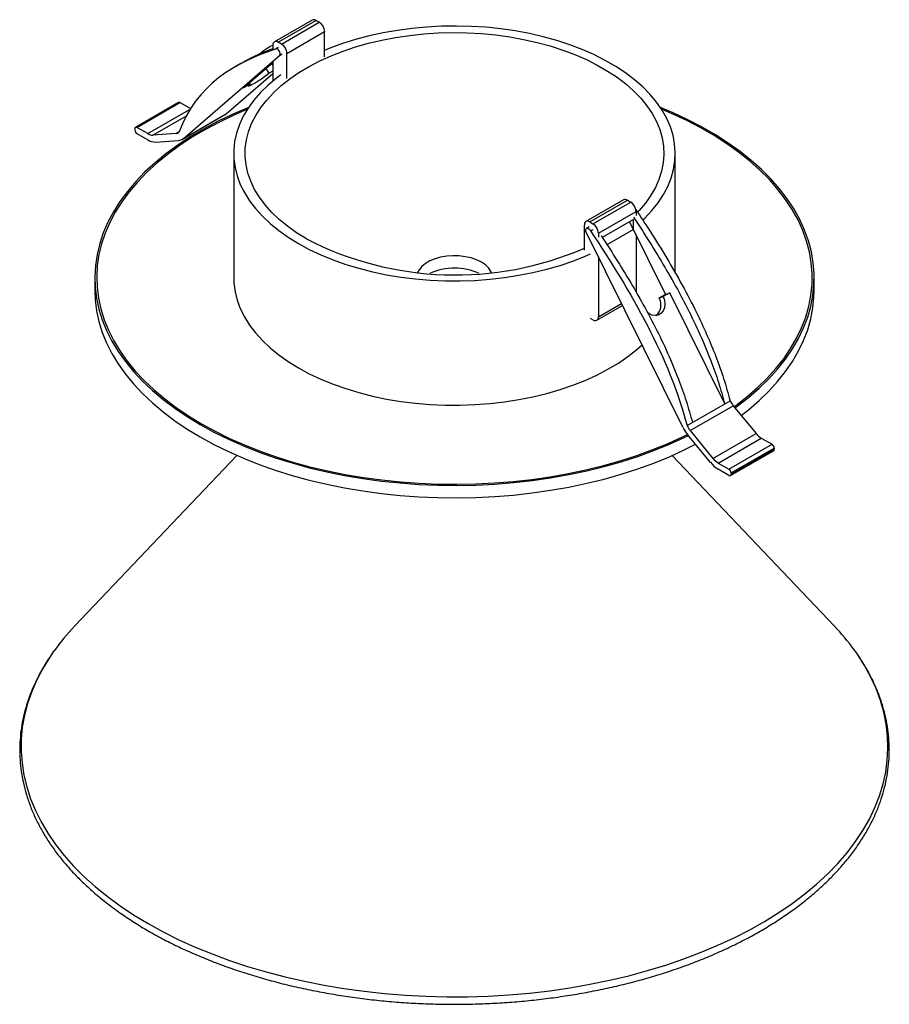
# Paper-space layout '_Isométrica' of a CAD drawing. Header units: millimetres. Extents: x -59 to 55, y -99 to 30.
import ezdxf

# ---------------------------------------------------------------- set-up
doc = ezdxf.new("R2010")
doc.units = ezdxf.units.MM

psp = doc.layouts.new('_Isométrica')

# ---------------------------------------------------------------- linework, layer by layer
at = {"color": 7, "linetype": 'Continuous', "lineweight": 25}
for p, q in [((-20.71, 30.42), (-25.66, 27.56)), ((-25.16, 27.51), (-20.21, 30.37)), ((-24.73, 27.26), (-19.78, 30.12)), ((-19.78, 30.12), (-20.21, 30.37)), ((-24.02, 26.04), (-19.07, 28.9)), ((-19.07, 25.6), (-19.07, 28.9)), ((-24.73, 27.26), (-25.16, 27.51)), ((-25.86, 27.1), (-25.86, 26.58)), ((-25.16, 26.83), (-25.51, 26.63)), ((-24.98, 25.78), (-24.63, 25.99)), ((-24.02, 22.74), (-24.02, 26.04)), ((-37.66, 14.83), (-24.98, 25.78)), ((-30.08, 24.7), (-30.78, 24.29)), ((-29.72, 21.49), (-25.86, 24.82)), ((-25.86, 24.49), (-26, 24.7)), ((-25.86, 24.92), (-25.86, 22.42)), ((-32.01, 18.1), (-25.86, 23.4)), ((-26.34, 23.44), (-26.75, 24.05)), ((-25.86, 23.71), (-26.34, 23.44)), ((-28.87, 21.98), (-28.97, 22.13)), ((-28.87, 21.98), (-29.72, 21.49)), ((-38.27, 19.59), (-43.92, 16.32)), ((-43.72, 16.3), (-38.07, 19.57)), ((-36.66, 18.75), (-38.07, 19.57)), ((-42.31, 15.49), (-36.66, 18.75)), ((-41.63, 15.3), (-37.23, 17.84)), ((-37.82, 14.72), (-32.16, 17.99)), ((-37.66, 14.83), (-32.01, 18.1)), ((-44.01, 16.14), (-44.01, 15.98)), ((-42.31, 15.49), (-43.72, 16.3)), ((-38.63, 15.5), (-38.17, 15.76)), ((-43.72, 15.49), (-42.31, 14.67)), ((-38.63, 15.5), (-41.63, 15.3)), ((-41.28, 14.39), (-38.28, 14.58)), ((-31.01, 12.89), (-31.01, -3.44)), ((26.99, -2.83), (26.99, 12.89)), ((20.2, 6.8), (15.25, 3.94)), ((15.75, 3.9), (20.7, 6.75)), ((16.18, 3.65), (21.13, 6.5)), ((20.7, 6.75), (21.13, 6.5)), ((16.89, 2.42), (21.84, 5.28)), ((21.84, 5.28), (21.84, 4.75)), ((15.75, 3.9), (16.18, 3.65)), ((21.49, 4.2), (17.4, 1.84)), ((20.98, 3.91), (25.71, -5.63)), ((21.49, 2.89), (21.49, 4.2)), ((15.05, 0.19), (15.05, 3.49)), ((15.68, 3.26), (15.33, 3.05)), ((15.86, 2.72), (16.21, 2.92)), ((21.49, 2.89), (18.02, 0.89)), ((27.98, -23.06), (15.3, 2.53)), ((16.89, 2.42), (16.89, 1.89)), ((21.84, 2.18), (21.84, -5.33)), ((16.89, -0.68), (16.89, -8.57)), ((-49.26, -3.44), (-49.26, -5.07)), ((45.24, -5.07), (45.24, -3.44)), ((25.71, -5.63), (24.85, -6.12)), ((24.85, -6.12), (25.41, -5.92)), ((26.26, -5.43), (25.41, -5.92)), ((25.71, -5.63), (26.26, -5.43)), ((33.48, -20.01), (26.26, -5.43)), ((16.68, -9.03), (20.06, -7.08)), ((16.89, -8.57), (19.93, -6.82)), ((16.18, -8.98), (15.87, -8.8)), ((28.53, -22.87), (34.19, -19.6)), ((28.95, -23.51), (34.6, -20.25)), ((34.6, -20.25), (37.6, -23.91)), ((31.6, -27.69), (28.6, -24.03)), ((28.95, -23.51), (31.94, -27.17)), ((31.94, -27.17), (37.6, -23.91)), ((32.63, -27.78), (38.29, -24.51)), ((38.29, -24.51), (39.7, -25.32)), ((34.04, -28.59), (39.7, -25.32)), ((34.32, -29.08), (39.98, -25.81)), ((39.98, -25.81), (39.98, -25.98)), ((-30.59, -26.79), (-51.92, -49.21)), ((47.89, -49.21), (26.56, -26.79)), ((34.24, -29.43), (39.9, -26.16)), ((34.32, -29.24), (39.98, -25.98)), ((32.63, -27.78), (34.04, -28.59)), ((34.04, -29.41), (32.63, -28.59)), ((34.32, -29.08), (34.32, -29.24))]:
    psp.add_line(p, q, dxfattribs=at)
at = {"color": 7, "linetype": 'Continuous', "lineweight": 25, "flags": 128}
for points in [[(-21.46, 1.67), (-22.75, 2.47), (-23.95, 3.32), (-25.04, 4.22), (-26.02, 5.15), (-26.89, 6.13), (-27.64, 7.14), (-28.27, 8.17), (-28.77, 9.23), (-29.14, 10.3), (-29.39, 11.39), (-29.5, 12.48), (-29.49, 13.58), (-29.34, 14.67), (-29.06, 15.75), (-28.66, 16.83), (-28.12, 17.88), (-27.46, 18.91), (-26.68, 19.9), (-25.79, 20.87), (-24.78, 21.8), (-23.66, 22.68), (-22.44, 23.52), (-21.12, 24.31), (-19.71, 25.04), (-18.21, 25.72), (-16.64, 26.34), (-15, 26.89), (-13.3, 27.37), (-11.54, 27.79), (-9.74, 28.13), (-7.9, 28.4), (-6.03, 28.6), (-4.15, 28.72), (-2.25, 28.77), (-0.35, 28.74), (1.54, 28.64), (3.41, 28.46), (5.26, 28.2), (7.07, 27.88), (8.84, 27.48), (10.56, 27.01), (12.21, 26.48), (13.8, 25.88), (15.32, 25.22), (16.75, 24.5), (18.09, 23.72), (19.34, 22.9), (20.48, 22.02), (21.52, 21.11), (22.45, 20.15), (23.26, 19.16), (23.94, 18.14), (24.51, 17.09), (24.95, 16.02), (25.26, 14.94), (25.44, 13.85), (25.49, 12.76), (25.4, 11.66), (25.19, 10.57), (24.85, 9.49), (24.38, 8.43), (23.78, 7.39), (23.07, 6.38), (22.23, 5.39), (22.05, 5.2)], [(22.74, 4.17), (22.98, 4.4), (23.92, 5.39), (24.73, 6.42), (25.43, 7.48), (26, 8.56), (26.44, 9.66), (26.76, 10.78), (26.94, 11.9), (26.99, 13.03), (26.9, 14.16), (26.69, 15.29), (26.34, 16.4), (25.87, 17.5), (25.27, 18.57), (24.54, 19.63), (23.69, 20.64), (22.73, 21.63), (21.65, 22.57), (20.46, 23.47), (19.17, 24.32), (17.79, 25.12), (16.31, 25.87), (14.76, 26.55), (13.12, 27.18), (11.41, 27.73), (9.65, 28.22), (7.83, 28.64), (5.97, 28.99), (4.07, 29.26), (2.14, 29.46), (0.19, 29.59), (-1.77, 29.63), (-3.73, 29.61), (-5.68, 29.5), (-7.61, 29.32), (-9.52, 29.06), (-11.39, 28.73), (-13.22, 28.33), (-15, 27.86), (-16.72, 27.32), (-18.38, 26.71), (-19.07, 26.43)], [(-24.98, 25.78), (-24.92, 25.89), (-24.91, 26.04), (-24.95, 26.22), (-25.04, 26.39), (-25.16, 26.53), (-25.3, 26.63), (-25.43, 26.65), (-25.54, 26.61)], [(-26.34, 23.44), (-26.61, 23.22), (-26.97, 22.95), (-27.37, 22.67), (-27.8, 22.39), (-28.21, 22.14), (-28.57, 21.93), (-28.85, 21.78), (-29.03, 21.71), (-29.1, 21.73), (-29.04, 21.82), (-28.87, 21.98)], [(-24.84, 23.22), (-25.39, 22.8), (-26.49, 21.87), (-27.49, 20.89), (-28.36, 19.88), (-29.12, 18.84), (-29.75, 17.77), (-30.26, 16.68), (-30.64, 15.57), (-30.89, 14.45), (-31, 13.32), (-30.99, 12.19), (-30.84, 11.06), (-30.56, 9.94), (-30.15, 8.83), (-29.61, 7.75), (-28.94, 6.68), (-28.16, 5.65), (-27.25, 4.65), (-26.23, 3.68), (-25.09, 2.76), (-23.86, 1.88), (-22.52, 1.06)], [(-29.06, 18.93), (-29.23, 18.86), (-31.23, 18), (-33.15, 17.08), (-34.98, 16.1), (-36.72, 15.07), (-38.36, 13.99), (-39.91, 12.86), (-41.34, 11.68), (-42.67, 10.46), (-43.88, 9.2), (-44.98, 7.91), (-45.96, 6.58), (-46.81, 5.23), (-47.54, 3.85), (-48.15, 2.46), (-48.62, 1.04), (-48.97, -0.38), (-49.18, -1.82), (-49.26, -3.26), (-49.21, -4.7), (-49.03, -6.13), (-48.72, -7.56), (-48.28, -8.98), (-47.71, -10.38), (-47.01, -11.76), (-46.18, -13.12), (-45.24, -14.46), (-44.17, -15.76), (-42.98, -17.02), (-41.68, -18.25), (-40.27, -19.44), (-38.76, -20.58), (-37.14, -21.68), (-35.42, -22.73)], [(-29.22, 18.69), (-31.07, 17.89), (-32.98, 16.97), (-34.8, 16), (-36.54, 14.97), (-38.17, 13.9), (-39.71, 12.77), (-41.13, 11.6), (-42.45, 10.39), (-43.66, 9.13), (-44.75, 7.85), (-45.73, 6.53), (-46.58, 5.18), (-47.3, 3.82), (-47.9, 2.43), (-48.37, 1.02), (-48.72, -0.4), (-48.93, -1.83), (-49.01, -3.26), (-48.96, -4.69), (-48.78, -6.12), (-48.47, -7.54), (-48.03, -8.95), (-47.46, -10.34), (-46.77, -11.72), (-45.95, -13.07), (-45.01, -14.4), (-43.95, -15.69), (-42.77, -16.95), (-41.47, -18.17), (-40.07, -19.36), (-38.56, -20.49), (-36.95, -21.58), (-35.25, -22.62)], [(34.83, -20.52), (35.12, -20.3), (36.61, -19.15), (38, -17.95), (39.27, -16.71), (40.42, -15.43), (41.46, -14.12), (42.38, -12.79), (43.17, -11.42), (43.84, -10.03), (44.38, -8.63), (44.78, -7.21), (45.06, -5.77), (45.21, -4.34), (45.23, -2.9), (45.11, -1.46), (44.87, -0.03), (44.49, 1.4), (43.98, 2.81), (43.35, 4.2), (42.59, 5.57), (41.7, 6.92), (40.69, 8.24), (39.57, 9.52), (38.32, 10.77), (36.97, 11.98), (35.51, 13.14), (33.94, 14.26), (32.27, 15.33), (30.51, 16.35), (28.65, 17.32), (26.71, 18.22), (25.04, 18.93)], [(34.71, -20.37), (34.93, -20.21), (36.41, -19.07), (37.78, -17.87), (39.05, -16.64), (40.2, -15.37), (41.23, -14.07), (42.14, -12.74), (42.93, -11.38), (43.59, -10), (44.13, -8.6), (44.54, -7.19), (44.81, -5.76), (44.96, -4.33), (44.98, -2.9), (44.86, -1.47), (44.62, -0.04), (44.24, 1.37), (43.74, 2.77), (43.11, 4.16), (42.35, 5.52), (41.47, 6.86), (40.47, 8.17), (39.35, 9.45), (38.11, 10.69), (36.76, 11.9), (35.31, 13.06), (33.75, 14.17), (32.09, 15.23), (30.33, 16.25), (28.49, 17.21), (26.56, 18.11), (25.2, 18.69)], [(15.3, 2.53), (15.24, 2.7), (15.23, 2.87), (15.27, 3), (15.36, 3.07), (15.48, 3.07), (15.62, 3), (15.75, 2.88), (15.86, 2.72)], [(-22.52, 1.06), (-21.09, 0.28), (-19.57, -0.43), (-17.97, -1.09), (-16.3, -1.68), (-14.56, -2.2), (-12.77, -2.65), (-10.93, -3.04), (-9.04, -3.35), (-7.13, -3.59), (-5.19, -3.75), (-3.24, -3.83), (-1.28, -3.84), (0.68, -3.78), (2.62, -3.63), (4.54, -3.41), (6.44, -3.12), (8.29, -2.76), (10.1, -2.32), (11.85, -1.81), (13.54, -1.24), (15.15, -0.6), (15.87, -0.29)], [(2.84, -2.73), (2.78, -2.61), (2.48, -2.17), (2.06, -1.76), (1.52, -1.4), (0.89, -1.09), (0.18, -0.84), (-0.59, -0.67), (-1.39, -0.57), (-2.22, -0.55), (-3.04, -0.61), (-3.83, -0.75), (-4.57, -0.96), (-5.24, -1.23), (-5.83, -1.57), (-6.31, -1.96), (-6.67, -2.39), (-6.86, -2.73)], [(-31.01, -3.44), (-30.99, -4.14), (-30.84, -5.27), (-30.56, -6.39), (-30.15, -7.5), (-29.61, -8.58), (-28.94, -9.65), (-28.16, -10.68), (-27.25, -11.69), (-26.23, -12.65), (-25.09, -13.57), (-23.86, -14.45), (-22.52, -15.28)], [(-49.26, -5.07), (-49.21, -6.33), (-49.03, -7.77), (-48.72, -9.2), (-48.28, -10.61), (-47.71, -12.01), (-47.01, -13.4), (-46.18, -14.76), (-45.24, -16.09), (-44.17, -17.39), (-42.98, -18.66), (-41.68, -19.89), (-40.27, -21.07), (-38.76, -22.22), (-37.14, -23.31), (-35.42, -24.36)], [(35.66, -21.54), (36.61, -20.78), (38, -19.58), (39.27, -18.34), (40.42, -17.07), (41.46, -15.76), (42.38, -14.42), (43.17, -13.05), (43.84, -11.67), (44.38, -10.26), (44.78, -8.84), (45.06, -7.41), (45.21, -5.97), (45.24, -5.07)], [(25.41, -5.92), (25.58, -6.4), (25.63, -6.9), (25.57, -7.38), (25.39, -7.8), (25.11, -8.13), (24.75, -8.34), (24.34, -8.41), (23.91, -8.34), (23.51, -8.13), (23.28, -7.94)], [(-22.52, -15.28), (-21.09, -16.05), (-19.57, -16.76), (-17.97, -17.42), (-16.3, -18.01), (-14.56, -18.53), (-12.77, -18.98), (-10.93, -19.37), (-9.04, -19.68), (-7.13, -19.92), (-5.19, -20.08), (-3.24, -20.16), (-1.28, -20.17), (0.68, -20.11), (2.62, -19.96), (4.54, -19.75), (6.44, -19.45), (8.29, -19.09), (10.1, -18.65), (11.85, -18.14), (13.54, -17.57), (15.15, -16.93), (16.69, -16.23), (18.14, -15.47), (19.51, -14.66), (20.77, -13.8), (21.93, -12.88), (22.63, -12.26)], [(-35.42, -22.73), (-33.61, -23.72), (-31.72, -24.65), (-29.73, -25.53), (-27.68, -26.34), (-25.55, -27.09), (-23.35, -27.77), (-21.1, -28.39), (-18.79, -28.94), (-16.44, -29.41), (-14.04, -29.82), (-11.61, -30.15), (-9.16, -30.4), (-6.68, -30.58), (-4.19, -30.69), (-1.7, -30.71), (0.79, -30.67), (3.28, -30.54), (5.75, -30.34), (8.2, -30.07), (10.62, -29.72), (13, -29.3), (15.35, -28.81), (17.64, -28.24), (19.88, -27.61), (22.06, -26.91), (24.17, -26.14), (26.21, -25.31), (28.17, -24.42), (28.71, -24.16)], [(-35.25, -22.62), (-33.45, -23.61), (-31.56, -24.54), (-29.59, -25.41), (-27.54, -26.22), (-25.42, -26.96), (-23.24, -27.65), (-21, -28.26), (-18.7, -28.8), (-16.36, -29.28), (-13.98, -29.68), (-11.56, -30), (-9.12, -30.26), (-6.66, -30.44), (-4.18, -30.54), (-1.7, -30.57), (0.78, -30.52), (3.25, -30.4), (5.71, -30.2), (8.14, -29.93), (10.55, -29.58), (12.92, -29.16), (15.26, -28.67), (17.54, -28.11), (19.77, -27.48), (21.93, -26.78), (24.04, -26.02), (26.06, -25.2), (28.01, -24.31), (28.6, -24.03)], [(-35.42, -24.36), (-33.61, -25.35), (-31.72, -26.28), (-29.73, -27.16), (-27.68, -27.97), (-25.55, -28.72), (-23.35, -29.41), (-21.1, -30.02), (-18.79, -30.57), (-16.44, -31.05), (-14.04, -31.45), (-11.61, -31.78), (-9.16, -32.03), (-6.68, -32.21), (-4.19, -32.32), (-1.7, -32.35), (0.79, -32.3), (3.28, -32.18), (5.75, -31.98), (8.2, -31.7), (10.62, -31.35), (13, -30.93), (15.35, -30.44), (17.64, -29.88), (19.88, -29.24), (22.06, -28.54), (24.17, -27.78), (26.21, -26.95), (28.17, -26.06), (29.66, -25.31)], [(-54.62, -52.47), (-55.18, -53.28), (-56.1, -54.77), (-56.89, -56.27), (-57.55, -57.8), (-58.09, -59.35), (-58.5, -60.91), (-58.78, -62.48), (-58.92, -64.05), (-58.94, -65.63), (-58.82, -67.2), (-58.58, -68.77), (-58.2, -70.33), (-57.7, -71.88), (-57.07, -73.42), (-56.31, -74.93), (-55.42, -76.42), (-54.42, -77.89), (-53.29, -79.32), (-52.04, -80.72), (-50.68, -82.09), (-49.21, -83.42), (-47.63, -84.7), (-45.94, -85.94), (-44.16, -87.14), (-42.27, -88.28)], [(-42.27, -88.28), (-40.3, -89.36), (-38.23, -90.4), (-36.08, -91.37), (-33.86, -92.28), (-31.56, -93.13), (-29.19, -93.92), (-26.76, -94.64), (-24.27, -95.29), (-21.73, -95.87), (-19.15, -96.38), (-16.53, -96.82), (-13.87, -97.18), (-11.19, -97.47), (-8.48, -97.69), (-5.76, -97.83), (-3.04, -97.9), (-0.31, -97.89), (2.42, -97.8), (5.14, -97.64), (7.84, -97.41), (10.51, -97.1), (13.16, -96.71), (15.78, -96.26), (18.35, -95.73), (20.88, -95.13), (23.35, -94.46), (25.76, -93.73), (28.11, -92.93), (30.4, -92.06), (32.6, -91.13), (34.73, -90.14), (36.77, -89.1), (38.73, -88), (40.59, -86.84), (42.35, -85.64), (44.01, -84.39), (45.56, -83.09), (47.01, -81.75), (48.34, -80.38), (49.56, -78.97), (50.65, -77.52), (51.63, -76.05), (52.48, -74.55), (53.21, -73.03), (53.81, -71.5), (54.29, -69.94), (54.63, -68.38), (54.84, -66.81), (54.92, -65.23), (54.87, -63.66), (54.69, -62.08), (54.38, -60.52), (53.94, -58.96), (53.37, -57.42), (52.68, -55.9), (51.86, -54.39), (50.91, -52.91), (50.53, -52.37)]]:
    psp.add_lwpolyline(points, dxfattribs=at)
at = {"color": 7, "linetype": 'Continuous', "lineweight": 25}
for centre, radius, start, end in [((-20.5, 29.96), 0.503, 54.3824, 114.3071), ((-20.6, 28.83), 1.54, 2.6055, 57.3945), ((-25.43, 27.17), 0.437, 50.7967, 189.214), ((-25.55, 25.97), 1.54, 2.6055, 57.3945), ((-38.18, 19.4), 0.201, 54.3824, 114.3071), ((-32.67, 18.86), 1.01, 300.0137, 310.8674), ((-43.83, 16.17), 0.175, 50.7967, 189.214), ((-43.39, 16), 0.615, 182.6055, 237.3945), ((-38.67, 16.19), 0.695, 272.9777, 310.5183), ((-41.65, 16.54), 1.24, 237.7999, 271.2048), ((-41.32, 16.25), 1.86, 237.7999, 271.2048), ((-38.34, 15.63), 1.04, 272.9777, 310.5183), ((20.41, 6.34), 0.503, 54.3824, 114.3071), ((20.3, 5.21), 1.54, 2.6055, 57.3945), ((15.48, 3.56), 0.437, 50.7967, 189.214), ((15.35, 2.35), 1.54, 2.6055, 57.3945), ((-1.91, 39.64), 42.71, 242.7622, 293.3874), ((-2.01, -9.92), 7.76, 65.3307, 114.6693), ((23.34, -7.02), 1.77, 308.6085, 30.945), ((16.46, -8.64), 0.437, 230.7967, 9.214), ((37.25, -18.09), 3.41, 206.3204, 219.2192), ((32.57, -20.79), 5.12, 206.3204, 219.2192), ((31.59, -21.36), 3.41, 206.3204, 219.2192), ((39.62, -22.3), 2.58, 218.5358, 238.9436), ((39.37, -25.84), 0.615, 2.6055, 57.3945), ((39.79, -26), 0.192, 304.0564, 7.2558), ((34.63, -25.27), 3.88, 218.5358, 238.9436), ((33.97, -25.56), 2.58, 218.5358, 238.9436), ((33.71, -29.11), 0.615, 2.6055, 57.3945), ((34.15, -29.27), 0.175, 230.7967, 9.214), ((-29.93, -70.23), 30.41, 136.2853, 144.2611), ((25.71, -70.4), 30.67, 35.9895, 43.6844)]:
    psp.add_arc(centre, radius, start, end, dxfattribs=at)
for points in [[(-25.54, 26.61), (-30.84, 24.79), (-35.94, 21.93), (-38.21, 15.66)], [(15.86, 2.72), (21.16, -5.22), (26.26, -13.98), (28.53, -22.87)]]:
    psp.add_open_spline(points, degree=3, dxfattribs=at)
for points, knots in [([(-25.86, 26.63), (-26.21, 26.51), (-27.25, 26.12), (-28.67, 25.49), (-29.68, 24.9), (-30.06, 24.68)], [0, 0, 0, 0, 0.23801, 0.713548, 1, 1, 1, 1]), ([(-25.82, 27.13), (-26.08, 26.99), (-26.76, 26.63), (-27.37, 26.15), (-27.76, 25.86)], [0, 0, 0, 0, 0.376367, 1, 1, 1, 1]), ([(21.8, 5.54), (22.45, 4.56), (23.84, 2.46), (25.88, -0.85), (27.92, -4.39), (29.67, -7.74), (31.13, -10.87), (32.33, -13.76), (33.39, -16.69), (33.92, -18.63), (34.19, -19.6)], [0, 0, 0, 0, 0.123412, 0.266369, 0.409437, 0.552091, 0.663817, 0.775394, 0.887232, 1, 1, 1, 1]), ([(21.48, 4.54), (21.95, 3.83), (23.11, 2.06), (24.9, -0.82), (26.82, -4.11), (28.62, -7.47), (30.26, -10.88), (31.61, -14.12), (32.7, -17.18), (33.22, -19.07), (33.48, -20.01)], [0, 0, 0, 0, 0.092322, 0.22908, 0.36605, 0.502985, 0.639542, 0.776044, 0.888033, 1, 1, 1, 1]), ([(17.24, 2.09), (17.71, 1.38), (18.87, -0.39), (20.66, -3.27), (22.58, -6.56), (24.38, -9.91), (26.02, -13.33), (27.37, -16.57), (28.46, -19.63), (28.98, -21.52), (29.24, -22.46)], [0, 0, 0, 0, 0.092322, 0.22908, 0.36605, 0.502985, 0.639542, 0.776044, 0.888033, 1, 1, 1, 1]), ([(-54.66, -52.53), (-54.85, -52.8), (-55.38, -53.53), (-56.13, -54.76), (-56.91, -56.22), (-57.58, -57.7), (-58.12, -59.19), (-58.55, -60.7), (-58.87, -62.22), (-59.06, -63.74), (-59.14, -65.26), (-59.1, -66.79), (-58.94, -68.31), (-58.66, -69.82), (-58.27, -71.32), (-57.76, -72.82), (-57.14, -74.29), (-56.4, -75.75), (-55.55, -77.19), (-54.59, -78.6), (-53.52, -79.99), (-52.34, -81.35), (-51.06, -82.67), (-49.67, -83.96), (-48.19, -85.21), (-46.6, -86.42), (-44.93, -87.58), (-43.17, -88.7), (-41.33, -89.77), (-39.4, -90.79), (-37.4, -91.75), (-35.32, -92.66), (-33.18, -93.51), (-30.97, -94.31), (-28.7, -95.05), (-26.38, -95.72), (-24.01, -96.34), (-21.59, -96.88), (-19.13, -97.37), (-16.64, -97.79), (-14.12, -98.14), (-11.58, -98.43), (-9.01, -98.65), (-6.43, -98.8), (-3.84, -98.88), (-1.25, -98.89), (1.34, -98.84), (3.93, -98.72), (6.5, -98.53), (9.05, -98.27), (11.58, -97.94), (14.09, -97.55), (16.56, -97.09), (18.99, -96.57), (21.38, -95.98), (23.73, -95.33), (26.02, -94.62), (28.25, -93.85), (30.42, -93.02), (32.52, -92.13), (34.56, -91.19), (36.52, -90.19), (38.4, -89.15), (40.19, -88.05), (41.91, -86.9), (43.53, -85.71), (45.05, -84.48), (46.48, -83.2), (47.81, -81.89), (49.03, -80.54), (50.15, -79.16), (51.16, -77.75), (52.06, -76.31), (52.85, -74.85), (53.52, -73.38), (54.07, -71.88), (54.51, -70.38), (54.83, -68.86), (55.03, -67.34), (55.11, -65.82), (55.08, -64.29), (54.93, -62.77), (54.66, -61.26), (54.27, -59.75), (53.77, -58.26), (53.15, -56.78), (52.43, -55.32), (51.57, -53.88), (50.95, -52.92), (50.59, -52.45), (50.58, -52.43)], [0, 0, 0, 0, 0.006552, 0.018116, 0.029659, 0.041179, 0.052673, 0.064142, 0.075588, 0.087013, 0.098424, 0.109826, 0.121226, 0.132631, 0.144047, 0.155481, 0.166936, 0.178415, 0.189918, 0.201445, 0.212993, 0.224559, 0.236141, 0.247735, 0.259338, 0.270948, 0.282561, 0.294177, 0.305793, 0.317409, 0.329024, 0.340637, 0.352248, 0.363856, 0.375463, 0.387067, 0.398669, 0.410269, 0.421867, 0.433464, 0.445059, 0.456653, 0.468246, 0.479839, 0.491431, 0.503022, 0.514614, 0.526206, 0.537799, 0.549392, 0.560986, 0.572581, 0.584178, 0.595776, 0.607377, 0.618979, 0.630584, 0.642191, 0.653801, 0.665413, 0.677028, 0.688646, 0.700266, 0.711888, 0.723512, 0.735136, 0.746758, 0.758378, 0.769992, 0.7816, 0.793196, 0.804778, 0.816343, 0.827888, 0.839409, 0.850905, 0.862376, 0.873822, 0.885249, 0.89666, 0.908062, 0.919463, 0.930867, 0.942283, 0.953715, 0.965169, 0.976646, 0.988148, 0.999673, 1, 1, 1, 1])]:
    psp.add_open_spline(points, degree=3, knots=knots, dxfattribs=at)

doc.saveas('drawing.dxf')
